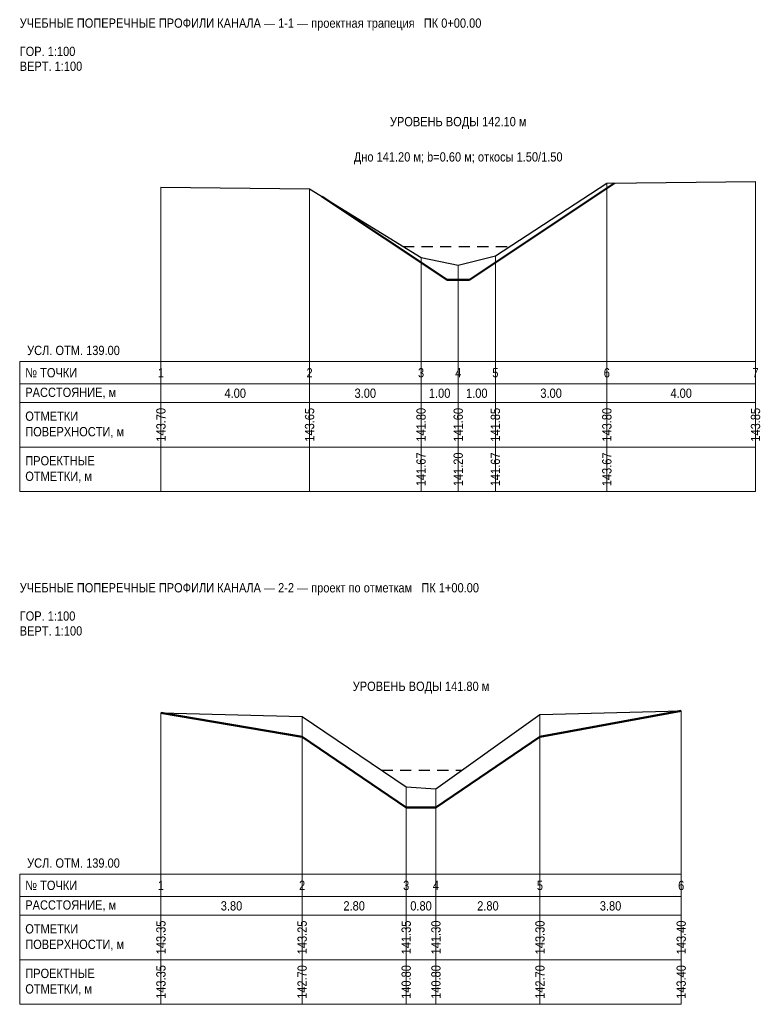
# Model space of a CAD drawing. Header units: metres. Extents: x -3.8 to 16.1, y -17.3 to 9.2.
import ezdxf
from ezdxf.enums import TextEntityAlignment as Align

# ---------------------------------------------------------------- set-up
doc = ezdxf.new("R2010")
doc.units = ezdxf.units.M
doc.linetypes.add('PROF_DASH', pattern=[2, 1.2, -0.8])
for name, color, linetype in [('PROF_EXISTING', 7, 'Continuous'), ('PROF_GRID', 7, 'Continuous'), ('PROF_ORD', 7, 'Continuous'), ('PROF_PROJECT', 7, 'Continuous'), ('PROF_TEXT', 7, 'Continuous'), ('PROF_WATER', 7, 'Continuous')]:
    doc.layers.add(name, color=color, linetype=linetype)
doc.styles.get("Standard").update_dxf_attribs({"font": 'Arial.ttf'})

msp = doc.modelspace()

# ---------------------------------------------------------------- linework, layer by layer
at = {"layer": 'PROF_EXISTING', "color": 7, "lineweight": 30}
for points in [[(0, 4.7), (4, 4.65), (7, 2.8), (8, 2.6), (9, 2.85), (12, 4.8), (16, 4.85)], [(0, -9.45), (3.8, -9.55), (6.6, -11.45), (7.4, -11.5), (10.2, -9.5), (14, -9.4)]]:
    msp.add_lwpolyline(points, dxfattribs=at)
at = {"layer": 'PROF_GRID', "color": 8, "lineweight": 18}
for points in [[(-3.8, 0), (16, 0)], [(-3.8, 0), (-3.8, -3.5)], [(0, 0), (0, -3.5)], [(16, 0), (16, -3.5)], [(-3.8, -0.6), (16, -0.6)], [(-3.8, -1.1), (16, -1.1)], [(-3.8, -2.3), (16, -2.3)], [(-3.8, -3.5), (16, -3.5)], [(-3.8, -13.8), (14, -13.8)], [(-3.8, -13.8), (-3.8, -17.3)], [(0, -13.8), (0, -17.3)], [(14, -13.8), (14, -17.3)], [(-3.8, -14.4), (14, -14.4)], [(-3.8, -14.9), (14, -14.9)], [(-3.8, -16.1), (14, -16.1)], [(-3.8, -17.3), (14, -17.3)]]:
    msp.add_lwpolyline(points, dxfattribs=at)
at = {"layer": 'PROF_ORD', "color": 8, "lineweight": 18}
for points in [[(12, -3.5), (12, 4.8)], [(16, -3.5), (16, 4.85)], [(0, -3.5), (0, 4.7)], [(4, -3.5), (4, 4.65)], [(7, -3.5), (7, 2.8)], [(9, -3.5), (9, 2.85)], [(8, -3.5), (8, 2.6)], [(0, -17.3), (0, -9.45)], [(10.2, -17.3), (10.2, -9.5)], [(14, -17.3), (14, -9.4)], [(3.8, -17.3), (3.8, -9.55)], [(6.6, -17.3), (6.6, -11.45)], [(7.4, -17.3), (7.4, -11.5)]]:
    msp.add_lwpolyline(points, dxfattribs=at)
at = {"layer": 'PROF_PROJECT', "color": 1, "lineweight": 50}
for points in [[(4.333, 4.444), (7.7, 2.2), (8.3, 2.2), (12.204, 4.803)], [(0, -9.45), (3.8, -10.1), (6.6, -12), (7.4, -12), (10.2, -10.1), (14, -9.4)]]:
    msp.add_lwpolyline(points, dxfattribs=at)
at = {"layer": 'PROF_WATER', "color": 5, "linetype": 'PROF_DASH', "lineweight": 30, "ltscale": 0.25}
for points in [[(6.514, 3.1), (9.385, 3.1)], [(5.937, -11), (8.1, -11)]]:
    msp.add_lwpolyline(points, dxfattribs=at)

# ---------------------------------------------------------------- texts
at = {"layer": 'PROF_TEXT', "color": 7, "lineweight": 18, "width": 0.85}
for s, p in [('1', (0, -0.3)), ('2', (4, -0.3)), ('3', (7, -0.3)), ('4', (8, -0.3)), ('5', (9, -0.3)), ('6', (12, -0.3)), ('7', (16, -0.3)), ('4.00', (2, -0.85)), ('3.00', (5.5, -0.85)), ('1.00', (7.5, -0.85)), ('1.00', (8.5, -0.85)), ('3.00', (10.5, -0.85)), ('4.00', (14, -0.85)), ('1', (0, -14.1)), ('2', (3.8, -14.1)), ('3', (6.6, -14.1)), ('4', (7.4, -14.1)), ('5', (10.2, -14.1)), ('6', (14, -14.1)), ('3.80', (1.9, -14.65)), ('2.80', (5.2, -14.65)), ('0.80', (7, -14.65)), ('2.80', (8.8, -14.65)), ('3.80', (12.1, -14.65))]:
    msp.add_text(s, height=0.25, dxfattribs=at).set_placement(p, align=Align.MIDDLE_CENTER)
for s, p in [('143.70', (0, -1.7)), ('143.65', (4, -1.7)), ('141.80', (7, -1.7)), ('141.60', (8, -1.7)), ('141.85', (9, -1.7)), ('143.80', (12, -1.7)), ('143.85', (16, -1.7)), ('143.35', (0, -15.5)), ('143.25', (3.8, -15.5)), ('141.35', (6.6, -15.5)), ('141.30', (7.4, -15.5)), ('143.30', (10.2, -15.5)), ('143.40', (14, -15.5))]:
    msp.add_text(s, height=0.25, rotation=90, dxfattribs=at).set_placement(p, align=Align.MIDDLE_CENTER)
at = {"layer": 'PROF_TEXT', "color": 1, "lineweight": 18, "width": 0.85}
for s, p in [('141.67', (7, -2.9)), ('141.20', (8, -2.9)), ('141.67', (9, -2.9)), ('143.67', (12, -2.9)), ('143.35', (0, -16.7)), ('142.70', (3.8, -16.7)), ('140.80', (6.6, -16.7)), ('140.80', (7.4, -16.7)), ('142.70', (10.2, -16.7)), ('143.40', (14, -16.7))]:
    msp.add_text(s, height=0.25, rotation=90, dxfattribs=at).set_placement(p, align=Align.MIDDLE_CENTER)
at = {"layer": 'PROF_TEXT', "color": 7, "lineweight": 18, "char_height": 0.25, "attachment_point": 4}
for s, insert, width in [('{\\W0.85;\\pxql;УЧЕБНЫЕ ПОПЕРЕЧНЫЕ ПРОФИЛИ КАНАЛА — 1-1 — проектная трапеция   ПК 0+00.00}', (-3.8, 9.075), 19.8), ('{\\W0.85;\\pxql;ГОР. 1:100}', (-3.8, 8.35), 3.8), ('{\\W0.85;\\pxql;ВЕРТ. 1:100}', (-3.8, 7.95), 3.8), ('{\\W0.85;\\pxql;УСЛ. ОТМ. 139.00}', (-3.6, 0.3), 3.6), ('{\\W0.85;\\pxql;№ ТОЧКИ}', (-3.65, -0.3), 3.5), ('{\\W0.85;\\pxql;РАССТОЯНИЕ, м}', (-3.65, -0.85), 3.5), ('{\\W0.85;\\pxql;ОТМЕТКИ\\PПОВЕРХНОСТИ, м}', (-3.65, -1.7), 3.5), ('{\\W0.85;\\pxql;ПРОЕКТНЫЕ\\PОТМЕТКИ, м}', (-3.65, -2.9), 3.5), ('{\\W0.85;\\pxql;УЧЕБНЫЕ ПОПЕРЕЧНЫЕ ПРОФИЛИ КАНАЛА — 2-2 — проект по отметкам   ПК 1+00.00}', (-3.8, -6.125), 17.8), ('{\\W0.85;\\pxql;ГОР. 1:100}', (-3.8, -6.85), 3.8), ('{\\W0.85;\\pxql;ВЕРТ. 1:100}', (-3.8, -7.25), 3.8), ('{\\W0.85;\\pxql;УСЛ. ОТМ. 139.00}', (-3.6, -13.5), 3.6), ('{\\W0.85;\\pxql;№ ТОЧКИ}', (-3.65, -14.1), 3.5), ('{\\W0.85;\\pxql;РАССТОЯНИЕ, м}', (-3.65, -14.65), 3.5), ('{\\W0.85;\\pxql;ОТМЕТКИ\\PПОВЕРХНОСТИ, м}', (-3.65, -15.5), 3.5), ('{\\W0.85;\\pxql;ПРОЕКТНЫЕ\\PОТМЕТКИ, м}', (-3.65, -16.7), 3.5)]:
    msp.add_mtext(s, dxfattribs=dict(at, insert=insert, width=width))
at = {"layer": 'PROF_TEXT', "color": 5, "lineweight": 18, "char_height": 0.25, "attachment_point": 5}
for s, insert, width in [('{\\W0.85;\\pxqc;УРОВЕНЬ ВОДЫ 142.10 м}', (8, 6.425), 16), ('{\\W0.85;\\pxqc;УРОВЕНЬ ВОДЫ 141.80 м}', (7, -8.775), 14)]:
    msp.add_mtext(s, dxfattribs=dict(at, insert=insert, width=width))
at = {"layer": 'PROF_TEXT', "color": 1, "lineweight": 18, "insert": (8, 5.475), "char_height": 0.25, "width": 16, "attachment_point": 5}
msp.add_mtext('{\\W0.85;\\pxqc;Дно 141.20 м; b=0.60 м; откосы 1.50/1.50}', dxfattribs=at)

doc.saveas('drawing.dxf')
